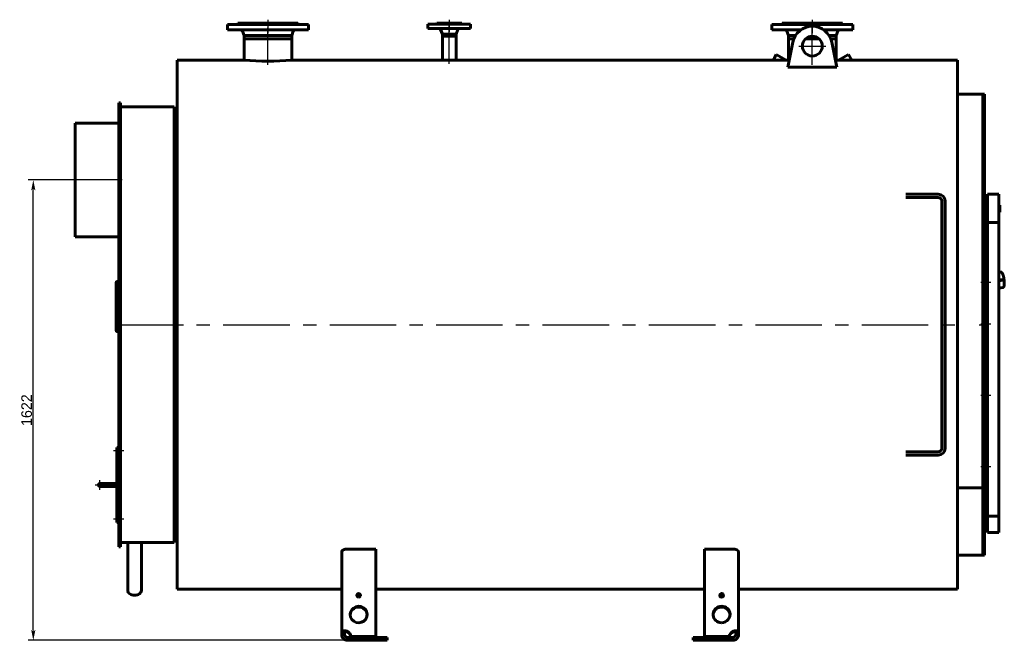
# Model space of a CAD drawing. Header units: millimetres. Extents: x 0 to 4827, y -188 to 841.
# Tile 3 of 6: x 1387 to 1850, y -145 to 147. Entities that reach past the tile are written whole.
import ezdxf

# ---------------------------------------------------------------- set-up
doc = ezdxf.new("R2010")
doc.units = ezdxf.units.MM
for name, pattern in [('CENTER_per1_scale0.029528', [1.5, 0.9375, -0.1875, 0.1875, -0.1875]), ('CENTER_per1_scale0.118110', [6, 3.75, -0.75, 0.75, -0.75]), ('CENTER_per1_scale0.196850', [10, 6.25, -1.25, 1.25, -1.25]), ('CENTER_per1_scale0.228346', [11.6, 7.25, -1.45, 1.45, -1.45]), ('CENTER_per1_scale0.295276', [15, 9.375, -1.875, 1.875, -1.875]), ('CENTER_per1_scale0.393701', [20, 12.5, -2.5, 2.5, -2.5]), ('CENTER_per1_scale0.935039', [47.5, 29.6875, -5.9375, 5.9375, -5.9375]), ('CENTER_per2_scale0.688976', [35, 21.875, -4.375, 4.375, -4.375]), ('CENTER_per3_scale0.690896', [35.097515, 21.935947, -4.387189, 4.387189, -4.387189]), ('CENTER_per3_scale0.711975', [36.168319, 22.6052, -4.52104, 4.52104, -4.52104]), ('CENTER_per3b_scale0.984586', [50.016949, 31.260593, -6.252119, 6.252119, -6.252119]), ('CENTER_per4_scale0.757874', [38.5, 24.0625, -4.8125, 4.8125, -4.8125])]:
    doc.linetypes.add(name, pattern=pattern)
doc.styles.add('TextStyle_1', font='T-FLEX Type A.TTF', dxfattribs={"height": 5})
doc.dimstyles.new('DIM_ST_1', dxfattribs={"dimtxt": 5, "dimasz": 5, "dimexe": 2.5, "dimexo": 0, "dimtad": 1, "dimlfac": 7.5, "dimrnd": 0.01, "dimdsep": 46, "dimtxsty": 'TextStyle_1', "dimblk": 'Arrow_3_C7_Status', "dimcen": 0.09, "dimclrd": 7, "dimclre": 7, "dimclrt": 7, "dimazin": 0, "dimtfac": 1, "dimtdec": 0, "dimtmove": 0, "dimatfit": 0, "dimldrblk": 'NONE', "dimfxl": 1, "dimtvp": 1, "dimtolj": 1, "dimarcsym": 0})

# ---------------------------------------------------------------- blocks, each defined once
blk = doc.blocks.new('Arrow_3_C7_Status')
at = {"color": 7, "linetype": 'Continuous', "lineweight": 0}
blk.add_line((-1, 0), (-0.8, 0), dxfattribs=at)
at = {"color": 7}
blk.add_solid([(-1, -0.2), (0, 0), (-0.8, 0), (-1, 0.2)], dxfattribs=at)
blk = doc.blocks.new('*D7')
at = {"color": 7, "lineweight": -2}
for p, q in [((-218.38, 71.33), (-240.47, 71.33)), ((-237.97, -140), (-237.97, 66.33)), ((-88.65, -145), (-240.47, -145))]:
    blk.add_line(p, q, dxfattribs=at)
at = {"layer": 'Defpoints', "color": 0}
for p in [(-237.97, 71.33), (-218.38, 71.33), (-88.65, -145)]:
    blk.add_point(p, dxfattribs=at)
at = {"color": 7, "lineweight": -2, "xscale": 5, "yscale": 5, "zscale": 5}
for p, rotation in [((-237.97, 71.33), 90), ((-237.97, -145), 270)]:
    blk.add_blockref('Arrow_3_C7_Status', p, dxfattribs=dict(at, rotation=rotation))
at = {"color": 7, "insert": (-241.09, -36.83), "char_height": 5, "attachment_point": 5, "rotation": 90, "style": 'TextStyle_1'}
blk.add_mtext('\\A1;1622{\\H0.5x;\\S^ ;}', dxfattribs=at)
blk = doc.blocks.new('_None')
blk = doc.blocks.new('Проекция_1')
at = {"color": 7, "linetype": 'Continuous', "lineweight": 60}
for p, q in [((-146.7159, 144.4667), (-108.7159, 144.4667)), ((-146.7159, 144.4667), (-146.7159, 141.9333)), ((-113.3826, 144.6), (-142.0493, 144.6)), ((-142.0493, 144.6), (-142.0493, 144.4667)), ((-113.5826, 145), (-141.8493, 145)), ((-141.8493, 145), (-141.8493, 144.8)), ((-113.5826, 144.8), (-113.5826, 145)), ((-113.3826, 144.4667), (-113.3826, 144.6)), ((-108.7159, 141.9333), (-108.7159, 144.4667)), ((-52.5159, 144.6), (-32.5159, 144.6)), ((-52.5159, 144.6), (-52.5159, 142.6)), ((-48.3826, 145), (-36.6493, 145)), ((-48.3826, 145), (-48.3826, 144.8)), ((-36.6493, 144.8), (-36.6493, 145)), ((-32.5159, 142.6), (-32.5159, 144.6)), ((109.1507, 144.4667), (147.1507, 144.4667)), ((109.1507, 144.4667), (109.1507, 141.9333)), ((113.8174, 144.6), (113.8174, 144.4667)), ((142.4841, 144.6), (113.8174, 144.6)), ((142.2841, 145), (114.0174, 145)), ((114.0174, 145), (114.0174, 144.8)), ((142.2841, 144.8), (142.2841, 145)), ((142.4841, 144.4667), (142.4841, 144.6)), ((147.1507, 141.9333), (147.1507, 144.4667)), ((-146.7159, 141.9333), (-108.7159, 141.9333)), ((-139.6587, 141.2002), (-138.9359, 139.2667)), ((-138.9359, 139.2667), (-138.9359, 137.6667)), ((-116.4959, 139.2667), (-138.9359, 139.2667)), ((-116.4959, 139.2667), (-115.7732, 141.2002)), ((-116.4959, 137.6667), (-116.4959, 139.2667)), ((-52.5159, 142.6), (-32.5159, 142.6)), ((-46.5833, 142.0923), (-45.7359, 139.9333)), ((-45.7359, 139.9333), (-45.7359, 139)), ((-45.7359, 139.9333), (-39.2959, 139.9333)), ((-39.2959, 139), (-45.7359, 139)), ((-45.7359, 139), (-45.7359, 127.6667)), ((-45.7359, 139), (-39.2959, 139)), ((-39.2959, 139.9333), (-38.4485, 142.0923)), ((-39.2959, 139), (-39.2959, 139.9333)), ((-39.2959, 127.6667), (-39.2959, 139)), ((109.1507, 141.9333), (122.8278, 141.9333)), ((116.208, 141.2002), (116.9307, 139.2667)), ((116.9307, 139.2667), (116.9307, 137.6667)), ((120.2697, 139.2667), (116.9307, 139.2667)), ((133.4736, 141.9333), (147.1507, 141.9333)), ((139.3707, 139.2667), (136.0318, 139.2667)), ((139.3707, 139.2667), (140.0935, 141.2002)), ((139.3707, 137.6667), (139.3707, 139.2667)), ((-116.4959, 137.6667), (-138.9359, 137.6667)), ((-138.9159, 137.6667), (-138.9159, 127.6667)), ((-116.5159, 127.6667), (-116.5159, 137.6667)), ((118.9954, 136.0808), (116.6644, 124.3168)), ((119.4587, 137.6667), (116.9307, 137.6667)), ((116.9507, 137.6667), (116.9507, 127.6667)), ((131.3473, 137.6667), (124.9542, 137.6667)), ((139.3707, 137.6667), (136.8427, 137.6667)), ((139.6371, 124.3168), (137.3061, 136.0808)), ((139.3507, 127.6667), (139.3507, 137.6667)), ((111.2224, 130.3742), (110.3224, 128.8153)), ((115.9116, 127.6669), (111.2224, 130.3742)), ((145.0791, 130.3742), (140.3899, 127.6669)), ((145.0791, 130.3742), (146.6457, 127.6608)), ((-170.3826, 3.3333), (-170.3826, 127.6667)), ((-138.9159, 127.6667), (-170.3826, 127.6667)), ((-45.7359, 127.6667), (-116.5159, 127.6667)), ((109.6592, 127.6667), (-39.2959, 127.6667)), ((110.3224, 128.8153), (109.6558, 127.6608)), ((116.9529, 127.6667), (115.9117, 127.6667)), ((140.391, 127.6667), (139.3487, 127.6667)), ((196.4174, 127.6667), (146.6423, 127.6667)), ((196.4174, 127.6667), (196.4174, 3.3333)), ((116.6644, 124.3168), (139.6371, 124.3168)), ((208.2841, 111.6667), (196.4174, 111.6667)), ((208.2841, 111.6667), (208.2841, 3.3333)), ((209.0841, 111.6667), (208.2841, 111.6667)), ((208.2841, 111.6667), (208.2841, -73.2699)), ((209.0841, 111.6667), (209.0841, 3.3333)), ((-197.8493, 98.2509), (-197.8493, 107.6667)), ((-197.0493, 107.6667), (-197.8493, 107.6667)), ((-197.0493, 98.2509), (-197.0493, 107.6667)), ((-171.7159, 105.6666), (-197.0493, 105.6666)), ((-171.7159, 105.6666), (-171.7159, 3.3333)), ((-170.3826, 105), (-171.7159, 105)), ((-218.3826, 44.6667), (-218.3826, 98)), ((-218.3826, 98), (-197.8493, 98)), ((-197.8493, 98.2509), (-197.8493, 97.6493)), ((-197.8493, 90.9826), (-197.8493, 97.6493)), ((-197.8493, 97.6493), (-197.0493, 97.6493)), ((-197.0493, 98.2509), (-197.0493, 97.6493)), ((-197.0493, 90.9826), (-197.0493, 97.6493)), ((-197.8493, 85.4309), (-197.8493, 90.9826)), ((-197.0493, 85.4309), (-197.0493, 90.9826)), ((-197.8493, 80.5001), (-197.8493, 85.4309)), ((-197.0493, 85.4309), (-197.0493, 80.5001)), ((-197.8493, 80.5001), (-197.8493, -101)), ((-197.0493, 80.5001), (-197.0493, -101)), ((179.8787, 64.6667), (172.1507, 64.6667)), ((179.8787, 63.0667), (172.1507, 63.0667)), ((179.8787, 64.6667), (183.0049, 64.6667)), ((183.0049, 63.0667), (179.8787, 63.0667)), ((187.3507, 64.6667), (183.0049, 64.6667)), ((187.3507, 63.0667), (183.0049, 63.0667)), ((188.9507, 61.4667), (188.9507, -54.8)), ((190.5507, 61.4667), (190.5507, -54.8)), ((210.4174, 64.6667), (210.4174, 51.3333)), ((210.4174, 64.6667), (215.7507, 64.6667)), ((215.7507, 64.6667), (215.7507, 51.3333)), ((216.3107, 59.4973), (215.7507, 59.4973)), ((216.3107, 56.1634), (215.7507, 56.1634)), ((215.7507, 56.1556), (216.3107, 56.1556)), ((216.3107, 56.1634), (216.3107, 59.4973)), ((216.3107, 59.4911), (216.3107, 59.4911)), ((216.3107, 56.1591), (216.3107, 56.1613)), ((216.3107, 56.1561), (216.3107, 56.1591)), ((210.4174, 51.3333), (210.4174, -86.6444)), ((215.7507, 51.3333), (210.4174, 51.3333)), ((215.7507, -86.6444), (215.7507, 51.3333)), ((209.6441, 48.7001), (209.0841, 48.7001)), ((209.6441, 48.6726), (209.0841, 48.6726)), ((209.6441, 47.7537), (209.0841, 47.7537)), ((209.6441, 47.7537), (209.0841, 47.7537)), ((209.6441, 47.7276), (209.0841, 47.7276)), ((209.6441, 48.6767), (209.6441, 48.7001)), ((209.6441, 48.674), (209.6441, 48.6767)), ((209.6441, 47.7537), (209.6441, 48.6726)), ((209.6441, 47.7537), (209.6441, 47.7537)), ((209.6441, 47.7276), (209.6441, 47.7524)), ((-218.3826, 44.6667), (-197.8493, 44.6667)), ((216.6503, 28.0464), (215.7507, 27.9259)), ((-197.8493, 23.6211), (-198.3826, 23.6211)), ((210.4174, 26.3333), (209.0841, 26.3333)), ((210.4174, 26.7607), (210.4173, 26.7607)), ((217.8156, 24.6322), (215.7507, 24.3556)), ((215.7507, 23.8941), (217.8744, 24.1786)), ((217.8473, 24.6336), (217.8222, 24.6328)), ((217.8348, 24.6333), (217.8511, 24.6337)), ((217.8926, 24.1837), (217.9209, 24.1952)), ((217.9334, 24.5767), (217.9539, 24.4226)), ((217.9765, 24.5819), (217.9967, 24.4293)), ((217.9967, 24.4293), (218.0155, 24.2766)), ((-199.0493, 23.1173), (-199.0493, 1.0936)), ((209.0841, 20.3333), (210.4174, 20.3333)), ((215.7507, 20.5271), (217.6241, 20.7781)), ((210.4174, 5.1863), (209.0841, 5.1863)), ((-199.0493, 0.6657), (-199.0493, 1.0936)), ((-198.3826, 0.4545), (-197.8493, 0.4545)), ((-198.3826, 0.0397), (-197.8493, 0.0397)), ((-171.7159, 3.3333), (-171.7159, -99)), ((-170.3826, -121), (-170.3826, 3.3333)), ((196.4174, 3.3333), (196.4174, -121)), ((208.2841, 3.3333), (208.2841, -105)), ((209.0841, 3.3333), (209.0841, -105)), ((209.0841, 2.253), (210.4174, 2.253)), ((210.4174, 0.2333), (209.0841, 0.2333)), ((210.4174, -28.3), (209.0841, -28.3)), ((209.0841, -31.2333), (210.4174, -31.2333)), ((-198.6493, -55.6667), (-198.6493, -54.3333)), ((-198.6493, -54.3333), (-197.9826, -54.3333)), ((-198.6493, -55.6667), (-198.6493, -54.3333)), ((-198.6493, -54.3333), (-197.9826, -54.3333)), ((-197.9826, -54.3333), (-197.9826, -55.6667)), ((-197.9826, -54.3333), (-197.9826, -55.6667)), ((-197.8493, -55.3333), (-197.9826, -55.3333)), ((-198.6493, -55.6667), (-198.6493, -88.3333)), ((-198.6493, -55.6667), (-198.6493, -88.3333)), ((-197.9826, -88.3333), (-197.9826, -55.6667)), ((-197.9826, -88.3333), (-197.9826, -55.6667)), ((-197.9826, -56.6667), (-197.8493, -56.6667)), ((172.1507, -56.4), (179.8787, -56.4)), ((172.1507, -58), (179.8787, -58)), ((179.8787, -56.4), (183.0049, -56.4)), ((183.0049, -58), (179.8787, -58)), ((187.3507, -56.4), (183.0049, -56.4)), ((187.3507, -58), (183.0049, -58)), ((209.0841, -59.7667), (210.4174, -59.7667)), ((210.4174, -61.7863), (209.0841, -61.7863)), ((209.0841, -64.7196), (210.4174, -64.7196)), ((-204.9826, -71.3333), (-206.6493, -71.3333)), ((-204.9826, -71.3333), (-206.6493, -71.3333)), ((-206.6493, -72.6667), (-204.9826, -72.6667)), ((-206.6493, -72.6667), (-204.9826, -72.6667)), ((-198.6493, -71.3333), (-204.9826, -71.3333)), ((-198.6493, -71.3333), (-204.9826, -71.3333)), ((-198.6493, -71.3333), (-204.9826, -71.3333)), ((-198.6493, -71.3333), (-204.9826, -71.3333)), ((-204.9826, -72.6667), (-198.6493, -72.6667)), ((-204.9826, -72.6667), (-198.6493, -72.6667)), ((196.4174, -73.2699), (208.2841, -73.2699)), ((196.4174, -73.2699), (208.2841, -73.2699)), ((208.2841, -105), (208.2841, -73.2699)), ((-197.8493, -87.3333), (-197.9826, -87.3333)), ((210.4174, -86.6444), (210.4174, -94.2736)), ((210.4174, -86.6444), (215.7507, -86.6444)), ((215.7507, -86.6444), (215.7507, -94.2736)), ((-198.6493, -89.6667), (-198.6493, -88.3333)), ((-198.6493, -89.6667), (-198.6493, -88.3333)), ((-197.9826, -89.6667), (-198.6493, -89.6667)), ((-197.9826, -89.6667), (-198.6493, -89.6667)), ((-197.9826, -88.3333), (-197.9826, -89.6667)), ((-197.9826, -88.3333), (-197.9826, -89.6667)), ((-197.9826, -88.6667), (-197.8493, -88.6667)), ((215.7507, -94.2736), (210.4174, -94.2736)), ((-197.8493, -101), (-197.0493, -101)), ((-197.0493, -99), (-193.6026, -99)), ((-193.6026, -99), (-190.3826, -99)), ((-193.6026, -99), (-193.6026, -121.5661)), ((-190.3826, -99), (-187.1626, -99)), ((-187.1626, -99), (-187.1626, -121.5661)), ((-187.1626, -99), (-171.7159, -99)), ((-171.7159, -98.3333), (-170.3826, -98.3333)), ((-93.0493, -141.4708), (-93.0493, -103.5365)), ((-90.3826, -102.0894), (-77.0493, -102.0894)), ((-77.0493, -102.0894), (-77.0493, -143.1928)), ((77.4841, -102.0894), (90.8174, -102.0894)), ((77.4841, -143.1928), (77.4841, -102.0894)), ((93.4841, -103.5365), (93.4841, -141.4708)), ((196.4174, -105), (208.2841, -105)), ((208.2841, -105), (209.0841, -105)), ((-190.383, -123.843), (-190.383, -123.843)), ((-190.3822, -123.843), (-190.3822, -123.843)), ((-170.3826, -121), (-93.0493, -121)), ((-77.0493, -121), (77.4841, -121)), ((85.9397, -124.5864), (85.0284, -124.5864)), ((93.4841, -121), (196.4174, -121)), ((-93.0493, -141.4708), (-93.0493, -142.3333)), ((-93.0493, -141.4708), (-91.7159, -141.4708)), ((-93.0493, -142.3333), (-91.7159, -142.3333)), ((-91.7159, -141.4708), (-91.7159, -142.3333)), ((-90.3826, -141.1257), (-90.3826, -140.7807)), ((-88.6496, -143.5379), (-88.6496, -143.1928)), ((-77.0493, -143.1928), (-88.6496, -143.1928)), ((-77.0493, -143.1928), (-77.0493, -143.5379)), ((77.4841, -143.1928), (77.4841, -143.5379)), ((89.0844, -143.1928), (77.4841, -143.1928)), ((89.0844, -143.5379), (89.0844, -143.1928)), ((90.8174, -141.1257), (90.8174, -140.7807)), ((92.1507, -142.3333), (92.1507, -141.4708)), ((93.4841, -141.4708), (92.1507, -141.4708)), ((93.4841, -142.3333), (92.1507, -142.3333)), ((93.4841, -142.3333), (93.4841, -141.4708)), ((-90.3826, -143.6667), (-88.6496, -143.6667)), ((-90.3826, -143.6667), (-90.3826, -145)), ((-90.3826, -145), (-88.6496, -145)), ((-77.0493, -143.5379), (-88.6496, -143.5379)), ((-71.7159, -143.6667), (-88.6496, -143.6667)), ((-88.6496, -143.6667), (-88.6496, -145)), ((-88.6496, -145), (-71.7159, -145)), ((-71.7159, -145), (-71.7159, -143.6667)), ((72.1507, -143.6667), (72.1507, -145)), ((89.0844, -143.6667), (72.1507, -143.6667)), ((72.1507, -145), (89.0844, -145)), ((89.0844, -143.5379), (77.4841, -143.5379)), ((89.0844, -143.6667), (90.8174, -143.6667)), ((89.0844, -145), (89.0844, -143.6667)), ((89.0844, -145), (90.8174, -145)), ((90.8174, -143.6667), (90.8174, -145))]:
    blk.add_line(p, q, dxfattribs=at)
at = {"color": 7, "linetype": 'CENTER_per1_scale0.029528', "lineweight": 25}
for p, q in [((-127.7159, 146.6667), (-127.7159, 143.1333)), ((-42.5159, 146.6667), (-42.5159, 143.1333)), ((128.1507, 146.6667), (128.1507, 143.1333))]:
    blk.add_line(p, q, dxfattribs=at)
at = {"color": 7, "linetype": 'CENTER_per1_scale0.393701', "lineweight": 25}
for p, q in [((-127.7159, 146.2667), (-127.7159, 140.2667)), ((128.1507, 146.2667), (128.1507, 140.2667))]:
    blk.add_line(p, q, dxfattribs=at)
at = {"color": 7, "linetype": 'CENTER_per1_scale0.295276', "lineweight": 25}
blk.add_line((-42.5159, 146.2667), (-42.5159, 140.9333), dxfattribs=at)
at = {"color": 7, "linetype": 'CENTER_per3_scale0.711975', "lineweight": 25}
blk.add_line((-42.5159, 125.9583), (-42.5159, 143.759), dxfattribs=at)
at = {"color": 7, "linetype": 'CENTER_per3_scale0.690896', "lineweight": 25}
for p, q in [((-127.7159, 125.4945), (-127.7159, 142.8669)), ((128.1507, 125.4945), (128.1507, 142.8669))]:
    blk.add_line(p, q, dxfattribs=at)
at = {"color": 7, "linetype": 'CENTER_per2_scale0.688976', "lineweight": 25}
for p, q in [((128.1507, 127.9333), (128.1507, 140.6)), ((121.8174, 134.2667), (134.4841, 134.2667))]:
    blk.add_line(p, q, dxfattribs=at)
at = {"color": 7, "linetype": 'CENTER_per4_scale0.757874', "lineweight": 25}
blk.add_line((-196.1826, 71.3333), (-220.0493, 71.3333), dxfattribs=at)
at = {"color": 7, "linetype": 'CENTER_per1_scale0.196850', "lineweight": 25}
for p, q in [((207.4174, 23.3333), (212.0841, 23.3333)), ((207.4174, 3.7196), (212.0841, 3.7196)), ((207.4174, -29.7667), (212.0841, -29.7667)), ((207.4174, -63.253), (212.0841, -63.253)), ((-208.9826, -72), (-204.3159, -72)), ((-206.6493, -74.3333), (-206.6493, -69.6667))]:
    blk.add_line(p, q, dxfattribs=at)
at = {"color": 7, "linetype": 'CENTER_per3b_scale0.984586', "lineweight": 25}
blk.add_line((-198.7159, 3.3333), (198.0841, 3.3333), dxfattribs=at)
at = {"color": 7, "linetype": 'CENTER_per1_scale0.118110', "lineweight": 25}
blk.add_line((206.6174, 3.3333), (210.7507, 3.3333), dxfattribs=at)
at = {"color": 7, "linetype": 'CENTER_per1_scale0.228346', "lineweight": 25}
for p, q in [((-195.4359, -56), (-200.3159, -56)), ((-195.4359, -88), (-200.3159, -88))]:
    blk.add_line(p, q, dxfattribs=at)
at = {"color": 7, "linetype": 'CENTER_per1_scale0.935039', "lineweight": 25}
blk.add_line((-206.6493, -72), (-196.9826, -72), dxfattribs=at)
at = {"color": 7, "lineweight": 60, "flags": 128}
for points in [[(217.624, 20.7781), (217.6263, 20.7784), (217.6626, 20.7846), (217.6983, 20.7931), (217.7331, 20.8039), (217.7671, 20.8168), (217.8002, 20.8317), (217.8323, 20.8487), (217.8633, 20.8676), (217.8933, 20.8883), (217.9222, 20.911), (217.9502, 20.9355), (217.9773, 20.9619), (218.0036, 20.9904), (218.0291, 21.0211), (218.0539, 21.0542), (218.0781, 21.09), (218.1017, 21.1287), (218.1248, 21.1707), (218.1473, 21.216), (218.1689, 21.2646), (218.1896, 21.3161), (218.2091, 21.3702), (218.2272, 21.4261), (218.2439, 21.4835), (218.2594, 21.5422), (218.2737, 21.602), (218.2868, 21.663), (218.2988, 21.7252), (218.3099, 21.7885), (218.3201, 21.8531), (218.3295, 21.9188), (218.3379, 21.9858), (218.3456, 22.0541), (218.3526, 22.1236), (218.3587, 22.1943), (218.3642, 22.2663), (218.3689, 22.3394), (218.3729, 22.4138), (218.3762, 22.4893), (218.3788, 22.566), (218.3807, 22.6438), (218.382, 22.7226), (218.3826, 22.8025), (218.3825, 22.8833), (218.3818, 22.9652), (218.3804, 23.0479), (218.3784, 23.1315), (218.3757, 23.2159), (218.3724, 23.3011), (218.3685, 23.387), (218.3639, 23.4735), (218.3587, 23.5607), (218.3529, 23.6485), (218.3464, 23.7367), (218.3394, 23.8254), (218.3317, 23.9145), (218.3235, 24.0039), (218.3146, 24.0936), (218.3052, 24.1836), (218.2952, 24.2737), (218.2846, 24.3639), (218.2735, 24.4542), (218.2618, 24.5445), (218.2495, 24.6347), (218.2367, 24.7248), (218.2234, 24.8147), (218.2095, 24.9043), (218.1952, 24.9937), (218.1803, 25.0827), (218.1649, 25.1713), (218.1491, 25.2594), (218.1327, 25.347), (218.1159, 25.434), (218.0986, 25.5204), (218.0809, 25.6061), (218.0627, 25.691), (218.0441, 25.7752), (218.0251, 25.8585), (218.0056, 25.9409), (217.9858, 26.0223), (217.9655, 26.1028), (217.9449, 26.1822), (217.9239, 26.2605), (217.9025, 26.3377), (217.8807, 26.4137), (217.8586, 26.4885), (217.8362, 26.5621), (217.8133, 26.6344), (217.7901, 26.7053), (217.7666, 26.7749), (217.7427, 26.8431), (217.7185, 26.91), (217.6939, 26.9754), (217.6689, 27.0393), (217.6435, 27.1018), (217.6177, 27.1629), (217.5915, 27.2225), (217.5647, 27.2806), (217.5375, 27.3372), (217.5096, 27.3925), (217.4811, 27.4463), (217.4518, 27.4987), (217.4216, 27.5496), (217.3904, 27.5992), (217.358, 27.6473), (217.3244, 27.6939), (217.2895, 27.7387), (217.2534, 27.7811), (217.2165, 27.8208), (217.1833, 27.8532), (217.1503, 27.8826), (217.1176, 27.9091), (217.0849, 27.9329), (217.0523, 27.9543), (217.0196, 27.9734), (216.9867, 27.9903), (216.9499, 28.0066), (216.9128, 28.0203), (216.8756, 28.0315), (216.8383, 28.0402), (216.8008, 28.0464), (216.7634, 28.0502), (216.7285, 28.0514), (216.7167, 28.0514)], [(-198.3826, 23.6211), (-198.4479, 23.6187), (-198.5127, 23.6115), (-198.5761, 23.5995), (-198.6377, 23.583), (-198.6969, 23.5619), (-198.753, 23.5365), (-198.8055, 23.5072), (-198.854, 23.474), (-198.8979, 23.4375), (-198.9369, 23.3978), (-198.9705, 23.3554), (-198.9985, 23.3106), (-199.0205, 23.264), (-199.0364, 23.2159), (-199.046, 23.1669), (-199.0493, 23.1173)], [(210.4174, 20.6504), (210.398, 20.7287), (210.3821, 20.8146), (210.3689, 20.908), (210.3581, 21.0088), (210.3493, 21.1171), (210.3423, 21.233), (210.3369, 21.3554), (210.333, 21.4832), (210.3305, 21.6162), (210.3292, 21.7545), (210.3292, 21.8981), (210.3303, 22.047), (210.3328, 22.1997), (210.3365, 22.355), (210.3417, 22.5127), (210.3485, 22.6729), (210.357, 22.8356), (210.3677, 23.0007), (210.3808, 23.167), (210.3967, 23.3333)], [(217.929, 24.2509), (217.9275, 24.226), (217.923, 24.2136), (217.916, 24.2022), (217.9068, 24.1926), (217.896, 24.1854), (217.8876, 24.1829)], [(-199.0493, 1.0936), (-199.046, 1.031), (-199.0364, 0.9691), (-199.0205, 0.9083), (-198.9985, 0.8493), (-198.9705, 0.7926), (-198.9369, 0.7388), (-198.8979, 0.6884), (-198.854, 0.6419), (-198.8055, 0.5998), (-198.753, 0.5624), (-198.6969, 0.5301), (-198.6377, 0.5032), (-198.5761, 0.4821), (-198.5127, 0.4668), (-198.4479, 0.4576), (-198.3826, 0.4545)], [(-199.0493, 0.6657), (-199.046, 0.6044), (-199.0364, 0.5437), (-199.0205, 0.4842), (-198.9985, 0.4264), (-198.9705, 0.3709), (-198.9369, 0.3182), (-198.8979, 0.2688), (-198.854, 0.2233), (-198.8055, 0.182), (-198.753, 0.1454), (-198.6969, 0.1138), (-198.6377, 0.0874), (-198.5761, 0.0667), (-198.5127, 0.0518), (-198.4479, 0.0427), (-198.3826, 0.0397)], [(-198.3826, 0.0397), (-198.4479, 0.0427), (-198.5127, 0.0518), (-198.5761, 0.0667), (-198.5761, 0.0667)], [(-90.3826, -102.0894), (-90.5256, -102.0916), (-90.6682, -102.0979), (-90.8098, -102.1085), (-90.9542, -102.1238), (-91.0969, -102.1434), (-91.237, -102.1673), (-91.3705, -102.1945), (-91.501, -102.2255), (-91.6281, -102.2602), (-91.7547, -102.2995), (-91.8771, -102.3425), (-91.9948, -102.3889), (-92.1066, -102.4382), (-92.2133, -102.4905), (-92.3145, -102.5457), (-92.4124, -102.6051), (-92.504, -102.6672), (-92.5891, -102.7316), (-92.6684, -102.7991), (-92.7408, -102.8687), (-92.8058, -102.94), (-92.8648, -103.0149), (-92.9158, -103.0912), (-92.9588, -103.1687), (-92.9861, -103.2287), (-93.0086, -103.2893), (-93.0262, -103.3501), (-93.039, -103.4121), (-93.0467, -103.4743), (-93.0493, -103.5365)], [(93.4841, -103.5365), (93.4797, -103.4553), (93.4666, -103.3742), (93.4448, -103.2934), (93.4133, -103.211), (93.3728, -103.1293), (93.3234, -103.0488), (93.2669, -102.972), (93.2022, -102.8967), (93.1295, -102.8233), (93.0464, -102.75), (92.9552, -102.6791), (92.8563, -102.611), (92.7549, -102.5489), (92.6468, -102.4898), (92.5325, -102.4341), (92.4084, -102.3802), (92.2783, -102.3302), (92.1428, -102.2844), (92.0121, -102.2458), (91.8774, -102.211), (91.7392, -102.1804), (91.5934, -102.1534), (91.4447, -102.1309), (91.2938, -102.1132), (91.1761, -102.1029), (91.0577, -102.0954), (90.9377, -102.0909), (90.8174, -102.0894)], [(-90.3826, -140.7807), (-90.5162, -140.7319), (-90.6509, -140.6885), (-90.786, -140.6504), (-90.9252, -140.6168), (-91.0639, -140.5889), (-91.2015, -140.5666), (-91.333, -140.5505), (-91.4627, -140.5395), (-91.5898, -140.5338), (-91.7178, -140.5332), (-91.8424, -140.5381), (-91.9627, -140.5483), (-92.0705, -140.5624), (-92.1741, -140.5811), (-92.2729, -140.6041), (-92.3695, -140.6324), (-92.4606, -140.6652), (-92.5457, -140.7023), (-92.6215, -140.742), (-92.6916, -140.7855), (-92.7555, -140.8328), (-92.8149, -140.8853), (-92.8677, -140.9416), (-92.9137, -141.0016), (-92.955, -141.069), (-92.9888, -141.1404), (-93.015, -141.2155), (-93.0341, -141.2968), (-93.0455, -141.382), (-93.0493, -141.4708)], [(-90.3826, -141.1257), (-90.4669, -141.0645), (-90.5543, -141.0089), (-90.644, -140.9597), (-90.7351, -140.9175), (-90.8093, -140.889), (-90.8839, -140.8654), (-90.9582, -140.8471), (-91.0315, -140.8344), (-91.1029, -140.8274), (-91.1784, -140.8265), (-91.251, -140.8326), (-91.3197, -140.8455), (-91.3836, -140.8653), (-91.4369, -140.889), (-91.4859, -140.9181), (-91.5303, -140.9522), (-91.5696, -140.9909), (-91.6046, -141.035), (-91.6345, -141.0835), (-91.6595, -141.136), (-91.6795, -141.1919), (-91.696, -141.2567), (-91.7073, -141.3251), (-91.7138, -141.3967), (-91.7159, -141.4708)], [(93.4841, -141.4708), (93.4841, -141.4708), (93.4841, -141.4705), (93.4841, -141.4694), (93.484, -141.4649), (93.4838, -141.4471), (93.4799, -141.3773), (93.4712, -141.3098), (93.4577, -141.2446), (93.4391, -141.1818), (93.4156, -141.1216), (93.387, -141.0639), (93.3534, -141.0089), (93.3148, -140.9565), (93.2711, -140.9069), (93.2225, -140.8601), (93.1666, -140.8145), (93.1055, -140.772), (93.0391, -140.7325), (92.968, -140.6965), (92.892, -140.6639), (92.8114, -140.6347), (92.7265, -140.6091), (92.6373, -140.5872), (92.6127, -140.5819), (92.5902, -140.5773), (92.498, -140.5612), (92.4024, -140.5486), (92.3036, -140.5395), (92.202, -140.534), (92.0979, -140.5323), (91.9914, -140.5344), (91.8829, -140.5405), (91.7852, -140.5489), (91.6862, -140.56), (91.5863, -140.5742), (91.4857, -140.5913), (91.3846, -140.6115), (91.283, -140.6348), (91.1815, -140.661), (91.0801, -140.6902), (90.979, -140.7225), (90.898, -140.7506), (90.8577, -140.7654), (90.8375, -140.773), (90.8275, -140.7768), (90.8224, -140.7788), (90.8199, -140.7797), (90.8187, -140.7802), (90.818, -140.7805), (90.8177, -140.7806), (90.8176, -140.7806), (90.8175, -140.7807), (90.8174, -140.7807), (90.8174, -140.7807), (90.8174, -140.7807), (90.8174, -140.7807), (90.8174, -140.7807)], [(92.1507, -141.4708), (92.1507, -141.4707), (92.1507, -141.47), (92.1507, -141.4675), (92.1507, -141.4572), (92.1496, -141.4167), (92.1437, -141.3379), (92.132, -141.2628), (92.1138, -141.1908), (92.0887, -141.1233), (92.0565, -141.0612), (92.017, -141.0055), (91.9719, -140.9583), (91.9197, -140.9176), (91.8611, -140.8838), (91.7965, -140.8576), (91.7359, -140.8412), (91.6713, -140.8308), (91.6035, -140.8262), (91.5333, -140.8277), (91.4629, -140.8348), (91.3907, -140.8475), (91.3177, -140.8656), (91.2446, -140.8887), (91.1658, -140.9193), (91.0876, -140.9554), (91.0105, -140.9966), (90.9353, -141.0426), (90.8758, -141.083), (90.8175, -141.1258)]]:
    blk.add_lwpolyline(points, dxfattribs=at)
at = {"color": 7, "linetype": 'Continuous', "lineweight": 60}
blk.add_circle((128.1507, 134.2667), 4.6667, dxfattribs=at)
for centre, radius, start, end in [((-142.0493, 144.8), 0.2, 270, 0), ((-113.3826, 144.8), 0.2, 180, 270), ((-48.5826, 144.8), 0.2, 270, 0), ((-36.4493, 144.8), 0.2, 179.999988, 270), ((113.8174, 144.8), 0.2, 270, 0), ((128.1507, 134.2667), 9.3333, 11.207913, 168.792087), ((142.4841, 144.8), 0.2, 179.999981, 270), ((-140.9076, 140.7333), 1.3333, 20.496222, 64.158067), ((-114.5242, 140.7333), 1.3333, 115.841933, 159.503778), ((-47.328, 141.8), 0.8, 21.430007, 90), ((-37.7039, 141.8), 0.8, 90, 158.569993), ((114.959, 140.7333), 1.3333, 20.496222, 64.158067), ((141.3424, 140.7333), 1.3333, 115.841933, 159.503778), ((-127.7159, 251.4936), 124.3324, 264.831874, 275.167991), ((-42.5159, 251.9609), 124.3359, 268.516217, 271.483992), ((112.341, 632.0035), 504.3499, 269.694955, 269.999265), ((112.3256, 621.1958), 493.5421, 270.001034, 270.416336), ((128.1078, 251.4975), 124.3324, 264.851755, 265.023199), ((128.194, 251.4975), 124.3324, 274.976678, 275.147997), ((143.9816, 621.1957), 493.5421, 269.583038, 270.309271), ((187.3507, 61.4667), 3.2, 360, 90), ((187.3507, 61.4667), 1.6, 0, 90), ((216.723, 27.5344), 0.517, 90.702226, 98.083351), ((218.2265, 22.5172), 7.8723, 172.737817, 174.049066), ((217.8244, 24.5661), 0.0667, 91.952445, 97.63074), ((200.7701, 22.2195), 17.23, 6.741467, 7.838065), ((217.8655, 24.2447), 0.0667, 277.63074, 291.901394), ((200.9657, 22.2457), 17.0814, 6.741467, 7.838065), ((218.1079, 23.5684), 0.868, 97.359856, 100.222691), ((201.6409, 22.3358), 16.4459, 6.74917, 7.28998), ((187.3507, -54.8), 1.6, 270, 0.000005), ((187.3507, -54.8), 3.2, 270, 0), ((-206.6493, -72), 0.6667, 90, 179.99999), ((-206.6493, -72), 0.6667, 90, 179.99999), ((-206.6493, -72), 0.6667, 179.99999, 270), ((-206.6493, -72), 0.6667, 179.99999, 270), ((-190.3826, -200.6296), 101.67, 88.384317, 91.61572), ((-90.3827, -142.3334), 2.6666, 179.998025, 270.001975), ((-90.3825, -142.3332), 1.3335, 180.006163, 269.993837), ((90.8175, -142.3334), 2.6666, 269.998025, 0.001975), ((90.8173, -142.3332), 1.3335, 270.006163, 359.993837)]:
    blk.add_arc(centre, radius, start, end, dxfattribs=at)
for centre, major_axis, ratio, start_param, end_param in [((217.9965, 24.5856), (-0.066, -0.0091), 0.01509636, 0.29750939, 1.25961564), ((-190.3826, -121.5661), (3.22, 0), 0.70710678, 3.14159265, 4.71238898), ((-190.3826, -121.5661), (3.22, 0), 0.70710678, 4.71238898, 6.28318531), ((-85.0493, -123.8743), (0.8667, 0), 0.96592583, 6.02138592, 10.99557429), ((-85.0493, -124.2194), (0.8667, 0), 0.96592583, 0.2076028, 2.93398986), ((-85.0493, -123.8743), (0.8667, 0), 0.96592583, 4.71238898, 6.02138592), ((85.4841, -123.8743), (0.8667, 0), 0.96592583, 0.26179939, 4.71238898), ((85.4841, -124.2194), (0.8667, 0), 0.96592583, 0.26179939, 2.93398986), ((85.4841, -123.8743), (0.8667, 0), 0.96592583, 4.71238898, 6.5449847), ((85.4841, -124.2194), (0.8667, 0), 0.96592583, 0.2076028, 0.26179939), ((-85.0493, -132.8896), (4, 0), 0.96592583, 6.02138592, 10.99557429), ((-85.0493, -133.2347), (4, 0), 0.96592583, 0.04467306, 3.0969196), ((85.4841, -132.8896), (4, 0), 0.96592583, 0.26179939, 4.71238898), ((85.4841, -133.2347), (4, 0), 0.96592583, 0.26179939, 3.0969196), ((-85.0493, -132.8896), (4, 0), 0.96592583, 4.71238898, 6.02138592), ((85.4841, -132.8896), (4, 0), 0.96592583, 4.71238898, 6.5449847), ((85.4841, -133.2347), (-4, 0), 0.96592583, 3.18626571, 3.40339204), ((-91.9534, -143.6205), (3.3333, 0), 0.96592583, 0.13323417, 1.08010144), ((-91.9534, -143.9656), (3.3333, 0), 0.96592583, 0.13323417, 1.08010144), ((92.3882, -143.6205), (-3.3333, 0), 0.96592583, 5.20308857, 6.14995114), ((92.3882, -143.9656), (-3.3333, 0), 0.96592583, 5.20308047, 6.14995114)]:
    blk.add_ellipse(centre, major_axis=major_axis, ratio=ratio, start_param=start_param, end_param=end_param, dxfattribs=at)
dim = blk.add_linear_dim(base=(-237.97, 71.3333), p1=(-88.6496, -145), p2=(-218.3826, 71.3333), angle=90, text='1622{\\H0.5x;\\S^ ;}', dimstyle='DIM_ST_1')
dim.commit()
dim.dimension.update_dxf_attribs({"geometry": '*D7', "text_midpoint": (-237.97, -36.8333), "dimtype": 160})

msp = doc.modelspace()

# ---------------------------------------------------------------- block references
msp.add_blockref('Проекция_1', (1631.31, 0))

doc.saveas('drawing.dxf')
